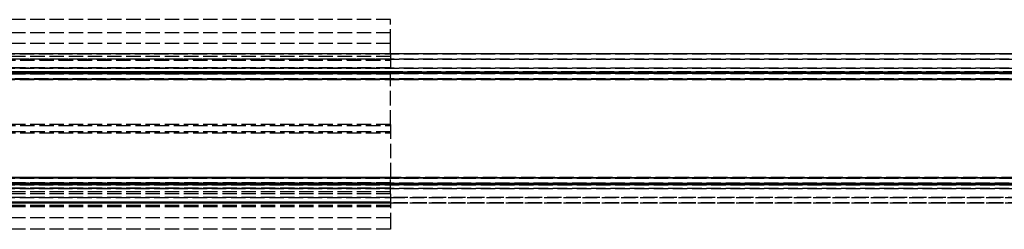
# Model space of a CAD drawing. Header units: millimetres. Extents: x -205 to 205, y -116 to 0.
# Tile 5 of 9: x -102 to 0, y -51 to -29. Entities that reach past the tile are written whole.
import ezdxf

# ---------------------------------------------------------------- set-up
doc = ezdxf.new("R2010")
doc.units = ezdxf.units.MM
doc.header["$LTSCALE"] = 10
doc.linetypes.add('ALLCAD_Strich', pattern=[0.2, 0.15, -0.05])
doc.layers.add('BESCH_KONT_sich_schn_ansi_2d', color=40, linetype='Continuous')

msp = doc.modelspace()

# ---------------------------------------------------------------- linework, layer by layer
at = {"layer": 'BESCH_KONT_sich_schn_ansi_2d', "linetype": 'ALLCAD_Strich', "extrusion": (0, 1, -2.22045e-16)}
for p, q in [((-63.9, -28.91), (-171.2, -28.91)), ((-63.9, -31.41), (-63.9, -28.91)), ((-63.9, -30.27), (-172.45, -30.27)), ((-63.9, -31.41), (-171.2, -31.41)), ((-63.9, -32.47), (-63.9, -31.41)), ((172.5, -32.47), (-172.5, -32.47)), ((-172.5, -32.47), (172.5, -32.47)), ((-63.9, -32.47), (-172.45, -32.47)), ((-63.9, -32.77), (-172.45, -32.77)), ((-63.9, -32.77), (-172.45, -32.77)), ((-63.9, -32.47), (-171.2, -32.47)), ((171.2, -32.47), (-171.2, -32.47)), ((171.2, -32.47), (-171.2, -32.47)), ((-63.9, -32.47), (-63.9, -34.36)), ((172.5, -33.04), (-172.5, -33.04)), ((-172.5, -33.04), (172.5, -33.04)), ((-63.9, -33.04), (-172.45, -33.04)), ((-172.45, -33.13), (-63.9, -33.13)), ((172.5, -33.97), (-172.5, -33.97)), ((172.5, -33.97), (-172.5, -33.97)), ((-172.5, -33.97), (172.5, -33.97)), ((172.5, -33.97), (-172.5, -33.97)), ((172.5, -34.44), (-172.5, -34.44)), ((-172.5, -34.44), (172.5, -34.44)), ((172.5, -34.54), (-172.5, -34.54)), ((-172.5, -34.54), (172.5, -34.54)), ((-63.9, -33.94), (-172.45, -33.94)), ((-63.9, -34.57), (-172.45, -34.57)), ((-63.9, -34.58), (-172.45, -34.58)), ((-63.9, -34.36), (-165.37, -34.36)), ((-165.37, -34.36), (165.37, -34.36)), ((165.37, -34.36), (-165.37, -34.36)), ((-63.9, -39.85), (-63.9, -34.36)), ((-172.5, -35.07), (172.5, -35.07)), ((172.5, -35.07), (-172.5, -35.07)), ((-172.5, -35.15), (172.5, -35.15)), ((172.5, -35.15), (-172.5, -35.15)), ((-172.45, -39.93), (-63.9, -39.93)), ((-63.9, -39.85), (-164.63, -39.85)), ((-63.9, -39.85), (-63.9, -45.35)), ((-63.9, -40.6), (-172.45, -40.6)), ((-172.45, -40.72), (-63.9, -40.72)), ((-172.5, -45.43), (172.5, -45.43)), ((172.5, -45.43), (-172.5, -45.43)), ((172.5, -45.95), (-172.5, -45.95)), ((-172.5, -45.95), (172.5, -45.95)), ((172.5, -46.05), (-172.5, -46.05)), ((-172.5, -46.05), (172.5, -46.05)), ((-63.9, -45.35), (-172.45, -45.35)), ((-63.9, -45.92), (-172.45, -45.92)), ((171.2, -45.35), (-171.2, -45.35)), ((-171.2, -45.35), (171.2, -45.35)), ((-63.9, -47.06), (-63.9, -45.35)), ((172.5, -46.13), (-172.5, -46.13)), ((-172.5, -46.13), (172.5, -46.13)), ((172.5, -46.53), (-172.5, -46.53)), ((172.5, -46.53), (-172.5, -46.53)), ((-172.5, -46.53), (172.5, -46.53)), ((172.5, -46.53), (-172.5, -46.53)), ((-63.9, -46.48), (-172.45, -46.48)), ((-63.9, -46.86), (-172.45, -46.86)), ((-63.9, -47.06), (-171.2, -47.06)), ((-63.9, -47.06), (-63.9, -49.56)), ((-172.5, -47.45), (-63.9, -47.45)), ((-63.9, -47.45), (-172.5, -47.45)), ((-172.5, -48.02), (-63.9, -48.02)), ((-63.9, -48.02), (-172.5, -48.02)), ((-63.9, -48.03), (-172.5, -48.03)), ((-63.9, -48.03), (-172.5, -48.03)), ((-63.9, -47.44), (-172.45, -47.44)), ((-172.45, -47.91), (-63.9, -47.91)), ((-63.9, -47.95), (-172.45, -47.95)), ((-172.45, -47.95), (-63.9, -47.95)), ((-63.9, -47.45), (63.9, -47.45)), ((63.9, -47.45), (-63.9, -47.45)), ((-63.9, -48.02), (63.9, -48.02)), ((63.9, -48.02), (-63.9, -48.02)), ((63.9, -48.03), (-63.9, -48.03)), ((63.9, -48.03), (-63.9, -48.03)), ((-63.9, -48.27), (-172.45, -48.27)), ((-63.9, -48.27), (-172.45, -48.27)), ((-63.9, -48.27), (-172.45, -48.27)), ((-63.9, -48.42), (-172.45, -48.42)), ((-63.9, -49.56), (-171.2, -49.56)), ((-63.9, -49.56), (-63.9, -50.77)), ((-63.9, -50.77), (-171.2, -50.77)), ((-63.9, -50.77), (-171.2, -50.77)), ((-63.9, -50.77), (-63.9, -50.77))]:
    msp.add_line(p, q, dxfattribs=at)

doc.saveas('drawing.dxf')
